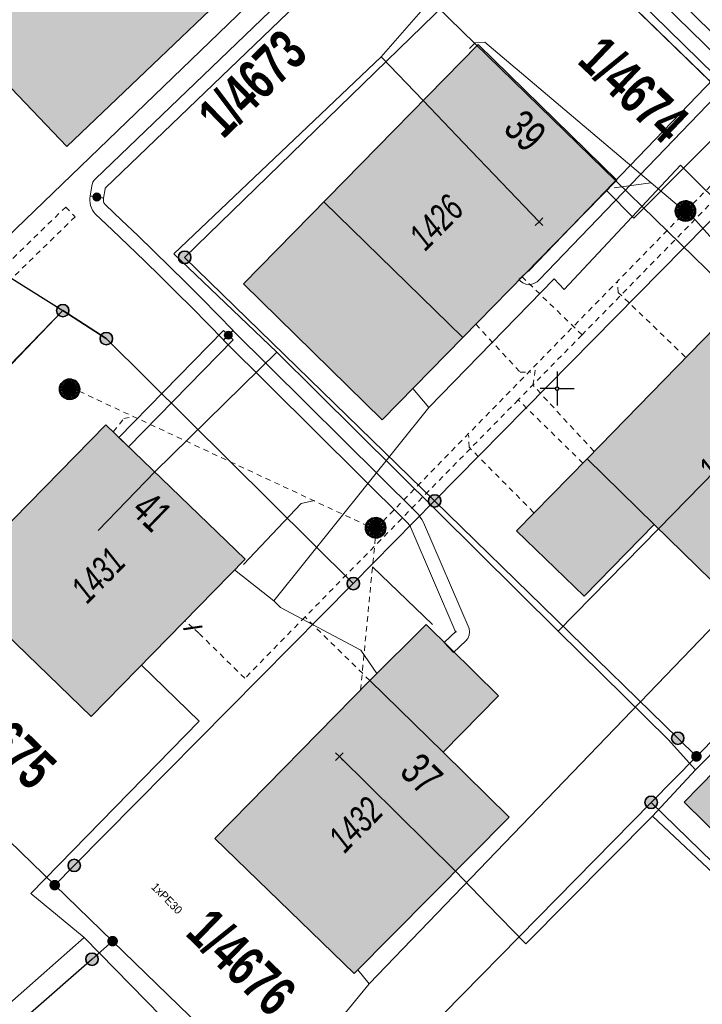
# Model space of a CAD drawing. Header units: metres. Extents: x 2695560 to 2696939, y 1260529 to 1262050.
# Tile 196 of 256: x 2695756 to 2695781, y 1260952 to 1260988. Entities that reach past the tile are written whole.
import ezdxf

# ---------------------------------------------------------------- set-up
doc = ezdxf.new("R2010")
doc.units = ezdxf.units.M
doc.linetypes.add('AUSGEZOGEN', pattern=[0])
doc.linetypes.add('VERDECKT2_S2', pattern=[0.36, 0.2, -0.16])
for name, color, linetype in [('XR$1$AV_Gebäudeflächen (BB)', 7, 'AUSGEZOGEN'), ('XR$1$AV_Grenzpunkte', 7, 'AUSGEZOGEN'), ('XR$1$AV_Grundstück-Nr.', 7, 'AUSGEZOGEN'), ('XR$1$AV_Haus-Nr.', 7, 'AUSGEZOGEN'), ('XR$1$AV_Koordinatennetzpunkte', 7, 'AUSGEZOGEN'), ('XR$1$AV_Linien (BB)', 7, 'AUSGEZOGEN'), ('XR$1$AV_Linien (EO)', 7, 'AUSGEZOGEN'), ('XR$1$AV_Versicherung-Nr.', 7, 'AUSGEZOGEN'), ('XR$1$AW_LK_Schachtdeckel', 24, 'AUSGEZOGEN'), ('XR$1$EW_LK_Knoten', 1, 'AUSGEZOGEN'), ('XR$1$Liegenschaftsgrenzen', 7, 'AUSGEZOGEN'), ('XR$1$PFAV', 255, 'AUSGEZOGEN'), ('XR$1$PFAW', 255, 'AUSGEZOGEN'), ('XR$1$RAEW', 8, 'AUSGEZOGEN'), ('XR$1$RP_Abstandslinie', 7, 'AUSGEZOGEN'), ('XR$1$WA_LK_Rohrleitungsteil', 171, 'AUSGEZOGEN')]:
    doc.layers.add(name, color=color, linetype=linetype)
for name, color, linetype, lineweight in [('XR$2$ABW-Linie-R-genau', 4, 'AUSGEZOGEN', 18), ('XR$2$ABW-Linie-R-ungenau', 4, 'VERDECKT2_S2', 18), ('XR$2$ABW-Punkt', 6, 'AUSGEZOGEN', 18), ('XR$2$ELE-LinieFlaeche-genau', 1, 'AUSGEZOGEN', 18), ('XR$2$ELE-LinieFlaeche-ungenau', 1, 'VERDECKT2_S2', 18), ('XR$2$GAS-Linie-genau', 12, 'AUSGEZOGEN', 18), ('XR$2$KOM-Linie-U-genau', 91, 'AUSGEZOGEN', 18), ('XR$2$KOM-Punkt-U', 91, 'AUSGEZOGEN', 18), ('XR$2$WAS-Linie-ungenau', 5, 'VERDECKT2_S2', 18), ('XR$2$WEI-Text', 59, 'AUSGEZOGEN', 18)]:
    doc.layers.add(name, color=color, linetype=linetype, lineweight=lineweight)
doc.styles.add('ARIAL', font='arial.ttf')
doc.styles.add('TXT', font='txt')

# ---------------------------------------------------------------- blocks, each defined once
blk = doc.blocks.new('COMPLEXOBJECT_111')
at = {"layer": 'XR$1$AV_Linien (BB)', "color": 7, "linetype": 'AUSGEZOGEN', "transparency": 33554687}
blk.add_lwpolyline([(5748.025, 11012.943), (5746.816, 11012.226), (5753.813, 11005.437), (5753.9, 11005.52), (5766.178, 10992.707), (5756.982, 10983.908), (5744.751, 10996.733), (5749.587, 11001.344), (5748.656, 11002.32), (5748.242, 11002.754), (5744.75, 11006.416), (5741.801, 11003.604), (5740.339, 11002.21), (5735.316, 11007.477)], dxfattribs=at)
for centre, radius, start, end in [((5743.57, 11009.437), 5.933, 80.7538, 83.7655), ((5743.681, 11010.253), 5.11, 31.7629, 80.5103)]:
    blk.add_arc(centre, radius, start, end, dxfattribs=at)
blk = doc.blocks.new('BAV15')
at = {"layer": 'XR$1$PFAV', "transparency": 33554687}
blk.add_hatch(color=7, dxfattribs=at).paths.add_polyline_path([(0.5, 0), (0.49, 0.101), (0.459, 0.197), (0.41, 0.286), (0.344, 0.362), (0.264, 0.424), (0.174, 0.469), (0.076, 0.494), (-0.025, 0.499), (-0.125, 0.484), (-0.22, 0.449), (-0.306, 0.395), (-0.379, 0.326), (-0.437, 0.243), (-0.477, 0.15), (-0.497, 0.051), (-0.497, -0.051), (-0.477, -0.15), (-0.437, -0.243), (-0.379, -0.326), (-0.306, -0.395), (-0.22, -0.449), (-0.125, -0.484), (-0.025, -0.499), (0.076, -0.494), (0.174, -0.469), (0.264, -0.424), (0.344, -0.362), (0.41, -0.286), (0.459, -0.197), (0.49, -0.101)])
at = {"color": 7, "transparency": 33554687}
for start, end in [(90, 270), (270, 90)]:
    blk.add_arc((0, 0), 0.5, start, end, dxfattribs=at)
at = {"layer": 'XR$1$PFAV', "transparency": 33554687}
blk.add_circle((0, 0), 0.5, dxfattribs=at)
blk = doc.blocks.new('BWAV20')
at = {"true_color": 0x000000, "transparency": 33554687}
blk.add_hatch(color=18, dxfattribs=at).paths.add_polyline_path([(0.167, 0), (0.163, 0.034), (0.153, 0.066), (0.137, 0.095), (0.115, 0.121), (0.088, 0.141), (0.058, 0.156), (0.025, 0.165), (-0.008, 0.166), (-0.042, 0.161), (-0.073, 0.15), (-0.102, 0.132), (-0.126, 0.109), (-0.146, 0.081), (-0.159, 0.05), (-0.166, 0.017), (-0.166, -0.017), (-0.159, -0.05), (-0.146, -0.081), (-0.126, -0.109), (-0.102, -0.132), (-0.073, -0.15), (-0.042, -0.161), (-0.008, -0.166), (0.025, -0.165), (0.058, -0.156), (0.088, -0.141), (0.115, -0.121), (0.137, -0.095), (0.153, -0.066), (0.163, -0.034)])
at = {"layer": 'XR$1$PFAV', "transparency": 33554687}
blk.add_hatch(color=7, dxfattribs=at).paths.add_polyline_path([(0.5, 0), (0.49, 0.101), (0.459, 0.197), (0.41, 0.286), (0.344, 0.362), (0.264, 0.424), (0.174, 0.469), (0.076, 0.494), (-0.025, 0.499), (-0.125, 0.484), (-0.22, 0.449), (-0.306, 0.395), (-0.379, 0.326), (-0.437, 0.243), (-0.477, 0.15), (-0.497, 0.051), (-0.497, -0.051), (-0.477, -0.15), (-0.437, -0.243), (-0.379, -0.326), (-0.306, -0.395), (-0.22, -0.449), (-0.125, -0.484), (-0.025, -0.499), (0.076, -0.494), (0.174, -0.469), (0.264, -0.424), (0.344, -0.362), (0.41, -0.286), (0.459, -0.197), (0.49, -0.101)])
blk = doc.blocks.new('BAV2041')
at = {"color": 7, "transparency": 33554687}
for p, q in [((0, 0.5), (0, 0.05)), ((-0.05, 0), (-0.5, 0)), ((0.05, 0), (0.5, 0)), ((0, -0.05), (0, -0.5))]:
    blk.add_line(p, q, dxfattribs=at)
blk.add_circle((0, 0), 0.05, dxfattribs=at)
for start, end in [(90, 270), (270, 90)]:
    blk.add_arc((0, 0), 0.05, start, end, dxfattribs=at)
blk = doc.blocks.new('BAW2082')
at = {"layer": 'XR$1$PFAW', "transparency": 33554687}
blk.add_hatch(color=7, dxfattribs=at).paths.add_polyline_path([(0.509, -0.003), (0.499, 0.098), (0.469, 0.194), (0.42, 0.283), (0.354, 0.359), (0.274, 0.421), (0.183, 0.466), (0.085, 0.491), (-0.016, 0.496), (-0.116, 0.481), (-0.211, 0.446), (-0.297, 0.392), (-0.37, 0.323), (-0.428, 0.24), (-0.468, 0.147), (-0.488, 0.047), (-0.488, -0.054), (-0.468, -0.153), (-0.428, -0.246), (-0.37, -0.329), (-0.297, -0.398), (-0.211, -0.452), (-0.116, -0.487), (-0.016, -0.502), (0.085, -0.497), (0.183, -0.472), (0.274, -0.427), (0.354, -0.366), (0.42, -0.289), (0.469, -0.2), (0.499, -0.104)])
at = {"transparency": 33554687}
for start, end in [(91.1948, 268.8052), (268.8052, 91.1948)]:
    blk.add_arc((0.01, 0), 0.5, start, end, dxfattribs=at)
at = {"layer": 'XR$1$PFAW', "transparency": 33554687}
blk.add_circle((0.009, -0.003), 0.5, dxfattribs=at)
blk = doc.blocks.new('BWA2013')
at = {"true_color": 0x000000, "transparency": 33554687}
blk.add_hatch(color=18, dxfattribs=at).paths.add_polyline_path([(-0.291, -0.409), (0.352, 0.357), (0.291, 0.409), (-0.352, -0.357)])
at = {"transparency": 33554687}
blk.add_lwpolyline([(-0.291, -0.409), (-0.352, -0.357), (0.291, 0.409), (0.352, 0.357), (-0.291, -0.409)], close=True, dxfattribs=at)
blk = doc.blocks.new('BEW957')
at = {"layer": 'XR$1$RAEW', "transparency": 33554687}
blk.add_hatch(color=1, dxfattribs=at).paths.add_polyline_path([(-0.5, 0), (-0.5, -0.05), (-0.49, -0.1), (-0.48, -0.15), (-0.46, -0.2), (-0.44, -0.24), (-0.41, -0.29), (-0.38, -0.33), (-0.34, -0.36), (-0.31, -0.4), (-0.26, -0.42), (-0.22, -0.45), (-0.17, -0.47), (-0.13, -0.48), (-0.08, -0.49), (-0.03, -0.5), (0.03, -0.5), (0.08, -0.49), (0.13, -0.48), (0.17, -0.47), (0.22, -0.45), (0.26, -0.42), (0.31, -0.4), (0.34, -0.36), (0.38, -0.33), (0.41, -0.29), (0.44, -0.24), (0.46, -0.2), (0.48, -0.15), (0.49, -0.1), (0.5, -0.05), (0.5, 0), (0.5, 0.05), (0.49, 0.1), (0.48, 0.15), (0.46, 0.2), (0.44, 0.24), (0.41, 0.29), (0.38, 0.33), (0.34, 0.36), (0.31, 0.4), (0.26, 0.42), (0.22, 0.45), (0.17, 0.47), (0.13, 0.48), (0.08, 0.49), (0.03, 0.5), (-0.03, 0.5), (-0.08, 0.49), (-0.13, 0.48), (-0.17, 0.47), (-0.22, 0.45), (-0.26, 0.42), (-0.31, 0.4), (-0.34, 0.36), (-0.38, 0.33), (-0.41, 0.29), (-0.44, 0.24), (-0.46, 0.2), (-0.48, 0.15), (-0.49, 0.1), (-0.5, 0.05)])
at = {"color": 1, "transparency": 33554687}
for start, end in [(90, 180), (180, 270), (0, 90), (270, 0)]:
    blk.add_arc((0, 0), 0.5, start, end, dxfattribs=at)
at = {"layer": 'XR$1$RAEW', "color": 1, "transparency": 33554687}
blk.add_circle((0, 0), 0.5, dxfattribs=at)
blk = doc.blocks.new('KOM-UNBEKANNT-U')
at = {"layer": 'XR$2$KOM-Punkt-U', "linetype": 'AUSGEZOGEN', "lineweight": 20, "transparency": 33554687}
for p, q in [((0, 0, 2500), (-141, 141, 2500)), ((-141, -141, 2500), (0, 0, 2500)), ((0, 0, 2500), (141, 141, 2500)), ((141, -141, 2500), (0, 0, 2500))]:
    blk.add_line(p, q, dxfattribs=at)
blk = doc.blocks.new('ABW-NORMSCHACHT_WEITERE')
at = {"layer": 'XR$2$ABW-Punkt', "linetype": 'AUSGEZOGEN', "lineweight": 25, "transparency": 33554687}
for points in [[(-196, 39, 2500), (0, 0, 2500), (-200, 0, 2500)], [(-196, 39), (0, 0), (-200, 0)], [(-196, 39, 2500), (-196, 39), (-200, 0), (-200, 0, 2500)], [(-200, 0, 2500), (0, 0, 2500), (-196, -39, 2500)], [(-200, 0), (0, 0), (-196, -39)], [(-185, 77, 2500), (0, 0, 2500), (-196, 39, 2500)], [(-185, 77), (0, 0), (-196, 39)], [(-185, 77, 2500), (-185, 77), (-196, 39), (-196, 39, 2500)], [(-196, -39, 2500), (0, 0, 2500), (-185, -77, 2500)], [(-196, -39), (0, 0), (-185, -77)], [(-166, 111, 2500), (0, 0, 2500), (-185, 77, 2500)], [(-166, 111), (0, 0), (-185, 77)], [(-166, 111, 2500), (-166, 111), (-185, 77), (-185, 77, 2500)], [(-185, -77, 2500), (0, 0, 2500), (-166, -111, 2500)], [(-185, -77), (0, 0), (-166, -111)], [(-141, 141, 2500), (0, 0, 2500), (-166, 111, 2500)], [(-141, 141), (0, 0), (-166, 111)], [(-141, 141, 2500), (-141, 141), (-166, 111), (-166, 111, 2500)], [(-166, -111, 2500), (0, 0, 2500), (-141, -141, 2500)], [(-166, -111), (0, 0), (-141, -141)], [(-111, 166, 2500), (0, 0, 2500), (-141, 141, 2500)], [(-111, 166), (0, 0), (-141, 141)], [(-111, 166, 2500), (-111, 166), (-141, 141), (-141, 141, 2500)], [(-141, -141, 2500), (0, 0, 2500), (-111, -166, 2500)], [(-141, -141), (0, 0), (-111, -166)], [(-77, 185, 2500), (0, 0, 2500), (-111, 166, 2500)], [(-77, 185), (0, 0), (-111, 166)], [(-77, 185, 2500), (-77, 185), (-111, 166), (-111, 166, 2500)], [(-111, -166, 2500), (0, 0, 2500), (-77, -185, 2500)], [(-111, -166), (0, 0), (-77, -185)], [(-39, 196, 2500), (0, 0, 2500), (-77, 185, 2500)], [(-39, 196), (0, 0), (-77, 185)], [(-39, 196, 2500), (-39, 196), (-77, 185), (-77, 185, 2500)], [(-77, -185, 2500), (0, 0, 2500), (-39, -196, 2500)], [(-77, -185), (0, 0), (-39, -196)], [(0, 200, 2500), (0, 0, 2500), (-39, 196, 2500)], [(0, 200), (0, 0), (-39, 196)], [(0, 200, 2500), (0, 200), (-39, 196), (-39, 196, 2500)], [(-39, -196, 2500), (0, 0, 2500), (0, -200, 2500)], [(-39, -196), (0, 0), (0, -200)], [(39, 196, 2500), (0, 0, 2500), (0, 200, 2500)], [(39, 196), (0, 0), (0, 200)], [(39, 196, 2500), (39, 196), (0, 200), (0, 200, 2500)], [(77, 185, 2500), (0, 0, 2500), (39, 196, 2500)], [(77, 185), (0, 0), (39, 196)], [(111, 166, 2500), (0, 0, 2500), (77, 185, 2500)], [(111, 166), (0, 0), (77, 185)], [(141, 141, 2500), (0, 0, 2500), (111, 166, 2500)], [(141, 141), (0, 0), (111, 166)], [(166, 111, 2500), (0, 0, 2500), (141, 141, 2500)], [(166, 111), (0, 0), (141, 141)], [(185, 77, 2500), (0, 0, 2500), (166, 111, 2500)], [(185, 77), (0, 0), (166, 111)], [(196, 39, 2500), (0, 0, 2500), (185, 77, 2500)], [(196, 39), (0, 0), (185, 77)], [(200, 0, 2500), (0, 0, 2500), (196, 39, 2500)], [(200, 0), (0, 0), (196, 39)], [(0, -200, 2500), (0, 0, 2500), (39, -196, 2500)], [(39, -196, 2500), (0, 0, 2500), (77, -185, 2500)], [(77, -185, 2500), (0, 0, 2500), (111, -166, 2500)], [(111, -166, 2500), (0, 0, 2500), (141, -141, 2500)], [(141, -141, 2500), (0, 0, 2500), (166, -111, 2500)], [(166, -111, 2500), (0, 0, 2500), (185, -77, 2500)], [(185, -77, 2500), (0, 0, 2500), (196, -39, 2500)], [(196, -39, 2500), (0, 0, 2500), (200, 0, 2500)], [(0, -200), (0, 0), (39, -196)], [(39, -196), (0, 0), (77, -185)], [(77, -185), (0, 0), (111, -166)], [(111, -166), (0, 0), (141, -141)], [(141, -141), (0, 0), (166, -111)], [(166, -111), (0, 0), (185, -77)], [(185, -77), (0, 0), (196, -39)], [(196, -39), (0, 0), (200, 0)], [(77, 185, 2500), (77, 185), (39, 196), (39, 196, 2500)], [(111, 166, 2500), (111, 166), (77, 185), (77, 185, 2500)], [(141, 141, 2500), (141, 141), (111, 166), (111, 166, 2500)], [(166, 111, 2500), (166, 111), (141, 141), (141, 141, 2500)], [(185, 77, 2500), (185, 77), (166, 111), (166, 111, 2500)], [(196, 39, 2500), (196, 39), (185, 77), (185, 77, 2500)], [(200, 0, 2500), (200, 0), (196, 39), (196, 39, 2500)], [(-200, 0, 2500), (-200, 0), (-196, -39), (-196, -39, 2500)], [(-196, -39, 2500), (-196, -39), (-185, -77), (-185, -77, 2500)], [(-185, -77, 2500), (-185, -77), (-166, -111), (-166, -111, 2500)], [(-166, -111, 2500), (-166, -111), (-141, -141), (-141, -141, 2500)], [(-141, -141, 2500), (-141, -141), (-111, -166), (-111, -166, 2500)], [(-111, -166, 2500), (-111, -166), (-77, -185), (-77, -185, 2500)], [(-77, -185, 2500), (-77, -185), (-39, -196), (-39, -196, 2500)], [(-39, -196, 2500), (-39, -196), (0, -200), (0, -200, 2500)], [(0, -200, 2500), (0, -200), (39, -196), (39, -196, 2500)], [(39, -196, 2500), (39, -196), (77, -185), (77, -185, 2500)], [(77, -185, 2500), (77, -185), (111, -166), (111, -166, 2500)], [(111, -166, 2500), (111, -166), (141, -141), (141, -141, 2500)], [(141, -141, 2500), (141, -141), (166, -111), (166, -111, 2500)], [(166, -111, 2500), (166, -111), (185, -77), (185, -77, 2500)], [(185, -77, 2500), (185, -77), (196, -39), (196, -39, 2500)], [(196, -39, 2500), (196, -39), (200, 0), (200, 0, 2500)]]:
    blk.add_3dface(points, dxfattribs=at)
blk = doc.blocks.new('ABW-DECKEL')
at = {"layer": 'XR$2$ABW-Punkt', "linetype": 'AUSGEZOGEN', "lineweight": 25, "transparency": 33554687}
for points in [[(-343, 68, 2500), (0, 0, 2500), (-350, 0, 2500)], [(-343, 68), (0, 0), (-350, 0)], [(-343, 68, 2500), (-343, 68), (-350, 0), (-350, 0, 2500)], [(-350, 0, 2500), (0, 0, 2500), (-343, -68, 2500)], [(-350, 0), (0, 0), (-343, -68)], [(-323, 134, 2500), (0, 0, 2500), (-343, 68, 2500)], [(-323, 134), (0, 0), (-343, 68)], [(-323, 134, 2500), (-323, 134), (-343, 68), (-343, 68, 2500)], [(-343, -68, 2500), (0, 0, 2500), (-323, -134, 2500)], [(-343, -68), (0, 0), (-323, -134)], [(-291, 194, 2500), (0, 0, 2500), (-323, 134, 2500)], [(-291, 194), (0, 0), (-323, 134)], [(-291, 194, 2500), (-291, 194), (-323, 134), (-323, 134, 2500)], [(-323, -134, 2500), (0, 0, 2500), (-291, -194, 2500)], [(-323, -134), (0, 0), (-291, -194)], [(-247, 247, 2500), (0, 0, 2500), (-291, 194, 2500)], [(-247, 247), (0, 0), (-291, 194)], [(-247, 247, 2500), (-247, 247), (-291, 194), (-291, 194, 2500)], [(-291, -194, 2500), (0, 0, 2500), (-247, -247, 2500)], [(-291, -194), (0, 0), (-247, -247)], [(-194, 291, 2500), (0, 0, 2500), (-247, 247, 2500)], [(-194, 291), (0, 0), (-247, 247)], [(-194, 291, 2500), (-194, 291), (-247, 247), (-247, 247, 2500)], [(-247, -247, 2500), (0, 0, 2500), (-194, -291, 2500)], [(-247, -247), (0, 0), (-194, -291)], [(-134, 323, 2500), (0, 0, 2500), (-194, 291, 2500)], [(-134, 323), (0, 0), (-194, 291)], [(-134, 323, 2500), (-134, 323), (-194, 291), (-194, 291, 2500)], [(-194, -291, 2500), (0, 0, 2500), (-134, -323, 2500)], [(-194, -291), (0, 0), (-134, -323)], [(-68, 343, 2500), (0, 0, 2500), (-134, 323, 2500)], [(-68, 343), (0, 0), (-134, 323)], [(-68, 343, 2500), (-68, 343), (-134, 323), (-134, 323, 2500)], [(-134, -323, 2500), (0, 0, 2500), (-68, -343, 2500)], [(-134, -323), (0, 0), (-68, -343)], [(0, 350, 2500), (0, 0, 2500), (-68, 343, 2500)], [(0, 350), (0, 0), (-68, 343)], [(0, 350, 2500), (0, 350), (-68, 343), (-68, 343, 2500)], [(-68, -343, 2500), (0, 0, 2500), (0, -350, 2500)], [(-68, -343), (0, 0), (0, -350)], [(68, 343, 2500), (0, 0, 2500), (0, 350, 2500)], [(68, 343), (0, 0), (0, 350)], [(68, 343, 2500), (68, 343), (0, 350), (0, 350, 2500)], [(134, 323, 2500), (0, 0, 2500), (68, 343, 2500)], [(134, 323), (0, 0), (68, 343)], [(194, 291, 2500), (0, 0, 2500), (134, 323, 2500)], [(194, 291), (0, 0), (134, 323)], [(247, 247, 2500), (0, 0, 2500), (194, 291, 2500)], [(247, 247), (0, 0), (194, 291)], [(291, 194, 2500), (0, 0, 2500), (247, 247, 2500)], [(291, 194), (0, 0), (247, 247)], [(323, 134, 2500), (0, 0, 2500), (291, 194, 2500)], [(323, 134), (0, 0), (291, 194)], [(343, 68, 2500), (0, 0, 2500), (323, 134, 2500)], [(343, 68), (0, 0), (323, 134)], [(350, 0, 2500), (0, 0, 2500), (343, 68, 2500)], [(350, 0), (0, 0), (343, 68)], [(0, -350, 2500), (0, 0, 2500), (68, -343, 2500)], [(68, -343, 2500), (0, 0, 2500), (134, -323, 2500)], [(134, -323, 2500), (0, 0, 2500), (194, -291, 2500)], [(194, -291, 2500), (0, 0, 2500), (247, -247, 2500)], [(247, -247, 2500), (0, 0, 2500), (291, -194, 2500)], [(291, -194, 2500), (0, 0, 2500), (323, -134, 2500)], [(323, -134, 2500), (0, 0, 2500), (343, -68, 2500)], [(343, -68, 2500), (0, 0, 2500), (350, 0, 2500)], [(0, -350), (0, 0), (68, -343)], [(68, -343), (0, 0), (134, -323)], [(134, -323), (0, 0), (194, -291)], [(194, -291), (0, 0), (247, -247)], [(247, -247), (0, 0), (291, -194)], [(291, -194), (0, 0), (323, -134)], [(323, -134), (0, 0), (343, -68)], [(343, -68), (0, 0), (350, 0)], [(134, 323, 2500), (134, 323), (68, 343), (68, 343, 2500)], [(194, 291, 2500), (194, 291), (134, 323), (134, 323, 2500)], [(247, 247, 2500), (247, 247), (194, 291), (194, 291, 2500)], [(291, 194, 2500), (291, 194), (247, 247), (247, 247, 2500)], [(323, 134, 2500), (323, 134), (291, 194), (291, 194, 2500)], [(343, 68, 2500), (343, 68), (323, 134), (323, 134, 2500)], [(350, 0, 2500), (350, 0), (343, 68), (343, 68, 2500)], [(-350, 0, 2500), (-350, 0), (-343, -68), (-343, -68, 2500)], [(-343, -68, 2500), (-343, -68), (-323, -134), (-323, -134, 2500)], [(-323, -134, 2500), (-323, -134), (-291, -194), (-291, -194, 2500)], [(-291, -194, 2500), (-291, -194), (-247, -247), (-247, -247, 2500)], [(-247, -247, 2500), (-247, -247), (-194, -291), (-194, -291, 2500)], [(-194, -291, 2500), (-194, -291), (-134, -323), (-134, -323, 2500)], [(-134, -323, 2500), (-134, -323), (-68, -343), (-68, -343, 2500)], [(-68, -343, 2500), (-68, -343), (0, -350), (0, -350, 2500)], [(0, -350, 2500), (0, -350), (68, -343), (68, -343, 2500)], [(68, -343, 2500), (68, -343), (134, -323), (134, -323, 2500)], [(134, -323, 2500), (134, -323), (194, -291), (194, -291, 2500)], [(194, -291, 2500), (194, -291), (247, -247), (247, -247, 2500)], [(247, -247, 2500), (247, -247), (291, -194), (291, -194, 2500)], [(291, -194, 2500), (291, -194), (323, -134), (323, -134, 2500)], [(323, -134, 2500), (323, -134), (343, -68), (343, -68, 2500)], [(343, -68, 2500), (343, -68), (350, 0), (350, 0, 2500)]]:
    blk.add_3dface(points, dxfattribs=at)

msp = doc.modelspace()

# ---------------------------------------------------------------- hatches: boundary and pattern name
at = {"transparency": 33554687}
msp.add_hatch(color=7, dxfattribs=at).paths.add_polyline_path([(2695781.969, 1260960.954), (2695781.007, 1260959.978), (2695784.964, 1260956.083), (2695785.925, 1260957.059)])
at = {"layer": 'XR$1$AV_Gebäudeflächen (BB)', "true_color": 0xd2d2d2, "transparency": 33554687}
for points in [[(2695745.184, 1261015.145), (2695745.164, 1261015.147), (2695745.143, 1261015.149), (2695745.123, 1261015.151), (2695745.103, 1261015.153), (2695745.083, 1261015.154), (2695745.062, 1261015.156), (2695745.042, 1261015.158), (2695745.022, 1261015.159), (2695745.001, 1261015.161), (2695744.981, 1261015.162), (2695744.961, 1261015.163), (2695744.941, 1261015.164), (2695744.92, 1261015.166), (2695744.9, 1261015.167), (2695744.88, 1261015.168), (2695744.859, 1261015.168), (2695744.839, 1261015.169), (2695744.819, 1261015.17), (2695744.798, 1261015.171), (2695744.778, 1261015.171), (2695744.758, 1261015.172), (2695744.737, 1261015.172), (2695744.717, 1261015.172), (2695744.696, 1261015.173), (2695744.676, 1261015.173), (2695744.656, 1261015.173), (2695744.635, 1261015.173), (2695744.615, 1261015.173), (2695744.595, 1261015.173), (2695744.574, 1261015.172), (2695744.554, 1261015.172), (2695744.443, 1261015.17), (2695744.333, 1261015.165), (2695744.223, 1261015.158), (2695744.113, 1261015.149), (2695744.003, 1261015.138), (2695743.893, 1261015.124), (2695743.783, 1261015.109), (2695743.674, 1261015.091), (2695743.566, 1261015.071), (2695743.457, 1261015.049), (2695743.349, 1261015.024), (2695743.242, 1261014.998), (2695743.135, 1261014.969), (2695743.029, 1261014.938), (2695742.924, 1261014.905), (2695742.819, 1261014.87), (2695742.715, 1261014.833), (2695742.611, 1261014.794), (2695742.509, 1261014.753), (2695742.407, 1261014.709), (2695742.306, 1261014.664), (2695742.207, 1261014.617), (2695742.108, 1261014.567), (2695742.01, 1261014.516), (2695741.913, 1261014.463), (2695741.817, 1261014.407), (2695741.722, 1261014.35), (2695741.629, 1261014.291), (2695741.537, 1261014.23), (2695741.446, 1261014.168), (2695741.356, 1261014.103), (2695742.345, 1261013.066), (2695736.286, 1261007.287), (2695741.309, 1261002.02), (2695742.771, 1261003.414), (2695745.72, 1261006.226), (2695749.212, 1261002.564), (2695749.626, 1261002.13), (2695750.557, 1261001.154), (2695745.721, 1260996.543), (2695757.952, 1260983.718), (2695767.148, 1260992.517), (2695754.87, 1261005.33), (2695754.783, 1261005.247), (2695747.786, 1261012.036), (2695748.995, 1261012.753), (2695748.92, 1261012.871), (2695748.841, 1261012.987), (2695748.759, 1261013.101), (2695748.674, 1261013.213), (2695748.586, 1261013.322), (2695748.495, 1261013.429), (2695748.401, 1261013.533), (2695748.305, 1261013.635), (2695748.205, 1261013.734), (2695748.103, 1261013.83), (2695747.999, 1261013.923), (2695747.892, 1261014.014), (2695747.782, 1261014.101), (2695747.67, 1261014.185), (2695747.556, 1261014.267), (2695747.439, 1261014.345), (2695747.321, 1261014.42), (2695747.2, 1261014.491), (2695747.078, 1261014.56), (2695746.953, 1261014.625), (2695746.827, 1261014.686), (2695746.7, 1261014.744), (2695746.57, 1261014.799), (2695746.44, 1261014.849), (2695746.308, 1261014.897), (2695746.175, 1261014.94), (2695746.04, 1261014.98), (2695745.905, 1261015.017), (2695745.768, 1261015.049), (2695745.631, 1261015.078), (2695745.493, 1261015.103), (2695745.483, 1261015.105), (2695745.473, 1261015.106), (2695745.463, 1261015.108), (2695745.453, 1261015.109), (2695745.443, 1261015.111), (2695745.433, 1261015.112), (2695745.423, 1261015.114), (2695745.413, 1261015.115), (2695745.404, 1261015.117), (2695745.394, 1261015.118), (2695745.384, 1261015.12), (2695745.374, 1261015.121), (2695745.364, 1261015.123), (2695745.354, 1261015.124), (2695745.344, 1261015.125), (2695745.334, 1261015.127), (2695745.324, 1261015.128), (2695745.314, 1261015.129), (2695745.304, 1261015.131), (2695745.294, 1261015.132), (2695745.284, 1261015.133), (2695745.274, 1261015.134), (2695745.264, 1261015.136), (2695745.254, 1261015.137), (2695745.244, 1261015.138), (2695745.234, 1261015.139), (2695745.224, 1261015.14), (2695745.214, 1261015.142), (2695745.204, 1261015.143), (2695745.194, 1261015.144)], [(2695772.504, 1260976.688), (2695778.173, 1260982.485), (2695773.067, 1260987.468), (2695764.438, 1260978.661), (2695769.54, 1260973.662)], [(2695782.165, 1260967.245), (2695787.843, 1260973.061), (2695782.74, 1260978.044), (2695777.073, 1260972.222), (2695774.48, 1260969.583), (2695776.966, 1260967.178), (2695779.536, 1260969.811)], [(2695758.848, 1260962.749), (2695764.504, 1260968.54), (2695759.388, 1260973.482), (2695753.718, 1260967.708)], [(2695768.516, 1260953.29), (2695774.206, 1260959.048), (2695771.783, 1260961.442), (2695773.82, 1260963.503), (2695771.163, 1260966.129), (2695769.087, 1260964.074), (2695763.39, 1260958.262)], [(2695780.642, 1260959.594), (2695784.564, 1260955.733), (2695786.865, 1260958.071), (2695782.938, 1260961.937)]]:
    msp.add_hatch(color=254, dxfattribs=at).paths.add_polyline_path(points)

# ---------------------------------------------------------------- linework, layer by layer
at = {"layer": 'XR$1$AV_Linien (BB)', "color": 7, "linetype": 'AUSGEZOGEN', "transparency": 33554687}
msp.add_line((2695757.8, 1260977.68), (2695754.138, 1260973.87), dxfattribs=at)
for points in [[(2695757.8, 1260977.68), (2695759.4, 1260976.65), (2695768.48, 1260967.64), (2695771.47, 1260970.68), (2695762.28, 1260979.64), (2695774.09, 1260991.14), (2695776.44, 1260991.14)], [(2695776.44, 1260991.14), (2695784.181, 1260983.599), (2695793.819, 1260974.21), (2695812.44, 1260956.07)]]:
    msp.add_lwpolyline(points, dxfattribs=at)
for points in [[(2695772.504, 1260976.688), (2695769.54, 1260973.662), (2695764.438, 1260978.661), (2695773.067, 1260987.468), (2695778.173, 1260982.485), (2695772.504, 1260976.688)], [(2695782.165, 1260967.245), (2695779.536, 1260969.811), (2695776.966, 1260967.178), (2695774.48, 1260969.583), (2695777.073, 1260972.222), (2695782.74, 1260978.044), (2695787.843, 1260973.061), (2695782.165, 1260967.245)], [(2695758.848, 1260962.749), (2695753.718, 1260967.708), (2695759.388, 1260973.482), (2695764.504, 1260968.54), (2695758.848, 1260962.749)], [(2695768.516, 1260953.29), (2695763.39, 1260958.262), (2695769.087, 1260964.074), (2695771.163, 1260966.129), (2695773.82, 1260963.503), (2695771.783, 1260961.442), (2695774.206, 1260959.048), (2695768.516, 1260953.29)], [(2695780.642, 1260959.594), (2695782.938, 1260961.937), (2695786.865, 1260958.071), (2695784.564, 1260955.733), (2695780.642, 1260959.594)]]:
    msp.add_lwpolyline(points, close=True, dxfattribs=at)
at = {"layer": 'XR$1$AV_Linien (EO)', "color": 7, "linetype": 'AUSGEZOGEN', "transparency": 33554687}
for p, q in [((2695772.504, 1260976.688), (2695767.402, 1260981.687)), ((2695777.073, 1260972.222), (2695779.536, 1260969.811)), ((2695769.087, 1260964.074), (2695771.783, 1260961.442))]:
    msp.add_line(p, q, dxfattribs=at)
at = {"layer": 'XR$1$Liegenschaftsgrenzen', "color": 7, "linetype": 'AUSGEZOGEN', "transparency": 33554687}
for p, q in [((2695771.7, 1260995.76), (2695754.86, 1260979.53)), ((2695776.44, 1260991.14), (2695784.181, 1260983.599)), ((2695754.86, 1260979.53), (2695757.8, 1260977.68)), ((2695768.48, 1260967.64), (2695771.47, 1260970.68)), ((2695744.49, 1260969.15), (2695757.503, 1260956.545)), ((2695781.095, 1260961.281), (2695779.43, 1260959.59)), ((2695798.03, 1260941.39), (2695779.43, 1260959.59)), ((2695759.631, 1260954.483), (2695757.503, 1260956.545)), ((2695767.21, 1260947.142), (2695759.631, 1260954.483))]:
    msp.add_line(p, q, dxfattribs=at)
for points in [[(2695771.47, 1260970.68), (2695762.28, 1260979.64), (2695774.09, 1260991.14), (2695776.44, 1260991.14)], [(2695784.181, 1260983.599), (2695783.12, 1260982.52), (2695771.47, 1260970.68)], [(2695757.8, 1260977.68), (2695749.08, 1260968.7), (2695746.54, 1260971.17), (2695745.6, 1260970.19)], [(2695768.48, 1260967.64), (2695759.4, 1260976.65), (2695757.8, 1260977.68)], [(2695781.095, 1260961.281), (2695793.09, 1260973.47), (2695793.819, 1260974.21)], [(2695771.47, 1260970.68), (2695780.41, 1260961.95), (2695781.095, 1260961.281)], [(2695757.503, 1260956.545), (2695758.22, 1260957.27), (2695768.48, 1260967.64)], [(2695779.43, 1260959.59), (2695767.63, 1260947.57), (2695767.21, 1260947.142)], [(2695759.631, 1260954.483), (2695758.874, 1260953.82), (2695727.73, 1260926.54)]]:
    msp.add_lwpolyline(points, dxfattribs=at)
at = {"layer": 'XR$1$RP_Abstandslinie', "color": 7, "linetype": 'AUSGEZOGEN', "transparency": 33554687}
msp.add_lwpolyline([(2695856.7, 1260860.13), (2695857.75, 1260859.23), (2695879.05, 1260884.09), (2695849.73, 1260912.66), (2695820.73, 1260940.94), (2695782.41, 1260978.28), (2695744.56, 1261015.18)], dxfattribs=at)
at = {"layer": 'XR$2$ABW-Linie-R-genau', "linetype": 'AUSGEZOGEN', "transparency": 33554687}
for p, q in [((2695778.068, 1260982.203), (2695779.414, 1260982.386)), ((2695771.397, 1260966.132), (2695769.188, 1260968.259))]:
    msp.add_line(p, q, dxfattribs=at)
for points in [[(2695772.754, 1260987.324), (2695772.963, 1260987.533), (2695773.312, 1260987.556), (2695780.385, 1260981.574)], [(2695787.688, 1260972.67), (2695787.954, 1260972.963), (2695787.928, 1260973.337), (2695780.962, 1260981.114)], [(2695764.448, 1260968.34), (2695766.566, 1260970.58), (2695767.048, 1260970.689)]]:
    msp.add_lwpolyline(points, dxfattribs=at)
at = {"layer": 'XR$2$ABW-Linie-R-ungenau', "linetype": 'VERDECKT2_S2', "transparency": 33554687}
for p, q in [((2695769.573, 1260969.94), (2695780.474, 1260981.093)), ((2695758.404, 1260974.712), (2695768.949, 1260969.79)), ((2695768.747, 1260963.728), (2695769.293, 1260969.351))]:
    msp.add_line(p, q, dxfattribs=at)
for points in [[(2695780.966, 1260981.613), (2695785.464, 1260986.169), (2695785.455, 1260986.687)], [(2695780.685, 1260975.98), (2695778.223, 1260978.348), (2695778.189, 1260978.749)], [(2695772.988, 1260977.178), (2695774.611, 1260975.415), (2695775.007, 1260975.415)], [(2695777.324, 1260972.512), (2695775.083, 1260974.938), (2695775.183, 1260975.573)], [(2695759.656, 1260973.226), (2695760.046, 1260973.716), (2695760.386, 1260973.766)], [(2695775.109, 1260970.257), (2695772.735, 1260972.656), (2695772.721, 1260973.098)]]:
    msp.add_lwpolyline(points, dxfattribs=at)
at = {"layer": 'XR$2$ELE-LinieFlaeche-genau', "linetype": 'AUSGEZOGEN', "transparency": 33554687}
for points in [[(2695758.803, 1260981.901), (2695758.862, 1260982.258), (2695758.877, 1260982.326), (2695758.908, 1260982.403), (2695758.949, 1260982.474), (2695758.998, 1260982.534), (2695772.427, 1260995.446), (2695772.773, 1260995.086), (2695759.366, 1260982.194), (2695759.361, 1260982.188), (2695759.358, 1260982.183), (2695759.357, 1260982.18), (2695759.354, 1260982.164), (2695759.297, 1260981.819), (2695758.803, 1260981.901)], [(2695782.366, 1260986.521), (2695776.909, 1260991.874), (2695777.259, 1260992.23), (2695782.716, 1260986.877), (2695782.366, 1260986.521)], [(2695774.939, 1260979.161), (2695774.955, 1260979.143), (2695774.952, 1260979.145), (2695774.948, 1260979.147), (2695774.94, 1260979.148), (2695774.936, 1260979.147), (2695774.933, 1260979.146), (2695774.928, 1260979.143), (2695774.943, 1260979.157), (2695782.046, 1260986.539), (2695782.406, 1260986.193), (2695775.297, 1260978.805), (2695775.236, 1260978.745), (2695775.141, 1260978.688), (2695775.038, 1260978.655), (2695774.93, 1260978.644), (2695774.818, 1260978.659), (2695774.716, 1260978.701), (2695774.627, 1260978.761), (2695774.571, 1260978.821), (2695774.939, 1260979.161)], [(2695763.702, 1260976.602), (2695763.128, 1260977.192), (2695762.551, 1260977.778), (2695761.971, 1260978.36), (2695761.387, 1260978.938), (2695760.799, 1260979.513), (2695760.207, 1260980.085), (2695759.612, 1260980.652), (2695759.002, 1260981.226), (2695758.943, 1260981.297), (2695758.893, 1260981.373), (2695758.852, 1260981.456), (2695758.821, 1260981.543), (2695758.8, 1260981.634), (2695758.791, 1260981.726), (2695758.792, 1260981.816), (2695758.802, 1260981.892), (2695759.298, 1260981.828), (2695759.292, 1260981.78), (2695759.291, 1260981.746), (2695759.294, 1260981.714), (2695759.301, 1260981.683), (2695759.312, 1260981.652), (2695759.327, 1260981.623), (2695759.345, 1260981.595), (2695759.366, 1260981.57), (2695759.956, 1260981.014), (2695760.553, 1260980.445), (2695761.147, 1260979.871), (2695761.737, 1260979.294), (2695762.323, 1260978.714), (2695762.907, 1260978.13), (2695763.486, 1260977.542), (2695764.06, 1260976.95), (2695763.702, 1260976.602)], [(2695759.861, 1260973.017), (2695763.702, 1260976.951), (2695764.06, 1260976.601), (2695760.219, 1260972.667), (2695759.861, 1260973.017)], [(2695771.819, 1260965.477), (2695772.258, 1260965.883), (2695772.259, 1260965.883), (2695772.252, 1260965.866), (2695772.25, 1260965.849), (2695772.251, 1260965.838), (2695770.613, 1260969.667), (2695770.577, 1260969.729), (2695770.534, 1260969.794), (2695770.486, 1260969.857), (2695770.434, 1260969.915), (2695763.705, 1260976.599), (2695764.057, 1260976.953), (2695770.798, 1260970.259), (2695770.872, 1260970.175), (2695770.94, 1260970.086), (2695771.003, 1260969.993), (2695771.061, 1260969.891), (2695772.735, 1260965.98), (2695772.754, 1260965.863), (2695772.74, 1260965.738), (2695772.691, 1260965.621), (2695772.622, 1260965.537), (2695772.159, 1260965.109), (2695771.819, 1260965.477)]]:
    msp.add_lwpolyline(points, close=True, dxfattribs=at)
at = {"layer": 'XR$2$ELE-LinieFlaeche-ungenau', "linetype": 'VERDECKT2_S2', "transparency": 33554687}
msp.add_lwpolyline([(2695758.256, 1260981.134), (2695754.467, 1260977.447), (2695754.371, 1260977.389), (2695754.247, 1260977.365), (2695754.12, 1260977.385), (2695754.047, 1260977.427), (2695754.297, 1260977.861), (2695754.29, 1260977.865), (2695754.239, 1260977.873), (2695754.189, 1260977.863), (2695754.159, 1260977.845), (2695757.908, 1260981.492), (2695758.256, 1260981.134)], close=True, dxfattribs=at)
at = {"layer": 'XR$2$GAS-Linie-genau', "linetype": 'AUSGEZOGEN', "transparency": 33554687}
for p, q in [((2695771.254, 1260974.121), (2695770.667, 1260974.815)), ((2695771.254, 1260974.121), (2695765.556, 1260967.007)), ((2695765.556, 1260967.007), (2695764.114, 1260968.141))]:
    msp.add_line(p, q, dxfattribs=at)
for points in [[(2695786.414, 1260977.161), (2695780.51, 1260983.03), (2695776.238, 1260978.463), (2695775.869, 1260978.854), (2695771.254, 1260974.121)], [(2695765.556, 1260967.007), (2695765.799, 1260966.76), (2695768.759, 1260965.185), (2695769.342, 1260964.327)]]:
    msp.add_lwpolyline(points, dxfattribs=at)
at = {"layer": 'XR$2$KOM-Linie-U-genau', "linetype": 'AUSGEZOGEN', "transparency": 33554687}
for p, q in [((2695774.246, 1260992.434), (2695769.501, 1260987.019)), ((2695769.501, 1260987.019), (2695761.88, 1260979.766)), ((2695769.501, 1260987.019), (2695771.045, 1260985.405)), ((2695771.045, 1260985.405), (2695772.543, 1260983.84)), ((2695772.543, 1260983.84), (2695773.926, 1260982.395)), ((2695773.926, 1260982.395), (2695775.308, 1260980.95)), ((2695761.88, 1260979.766), (2695765.667, 1260976.146)), ((2695765.667, 1260976.146), (2695761.185, 1260971.745)), ((2695765.667, 1260976.146), (2695776.011, 1260965.894)), ((2695761.185, 1260971.745), (2695759.101, 1260969.587)), ((2695779.695, 1260969.655), (2695781.79, 1260971.802)), ((2695776.011, 1260965.894), (2695779.695, 1260969.655)), ((2695781.066, 1260960.789), (2695786.509, 1260966.324)), ((2695776.011, 1260965.894), (2695780.055, 1260961.897)), ((2695780.055, 1260961.897), (2695781.066, 1260960.789)), ((2695770.103, 1260959.165), (2695767.969, 1260961.274)), ((2695781.066, 1260960.789), (2695779.485, 1260959.076)), ((2695772.237, 1260957.056), (2695770.103, 1260959.165)), ((2695779.485, 1260959.076), (2695774.82, 1260954.388)), ((2695779.485, 1260959.076), (2695787.271, 1260951.738)), ((2695773.419, 1260955.835), (2695772.237, 1260957.056)), ((2695774.82, 1260954.388), (2695773.419, 1260955.835)), ((2695748.705, 1260945.889), (2695758.585, 1260954.619)), ((2695768.651, 1260953.428), (2695769.064, 1260952.915))]:
    msp.add_line(p, q, dxfattribs=at)
for points in [[(2695767.078, 1260992.589), (2695767.609, 1260992.406), (2695770.729, 1260995.864), (2695772.071, 1260994.649), (2695772.66, 1260995.276), (2695782.907, 1260985.231)], [(2695782.907, 1260985.231), (2695778.791, 1260981.082), (2695777.793, 1260982.098)], [(2695769.064, 1260952.915), (2695782.769, 1260967.167), (2695782.424, 1260967.511)], [(2695758.585, 1260954.619), (2695756.622, 1260956.241), (2695762.813, 1260962.573), (2695760.69, 1260964.636)], [(2695762.444, 1260949.356), (2695763.138, 1260949.96), (2695758.585, 1260954.619)], [(2695764.334, 1260947.537), (2695765.607, 1260948.695), (2695769.064, 1260952.915)]]:
    msp.add_lwpolyline(points, dxfattribs=at)
at = {"layer": 'XR$2$WAS-Linie-ungenau', "linetype": 'VERDECKT2_S2', "transparency": 33554687}
for p, q in [((2695782.813, 1260982.841), (2695776.889, 1260976.79)), ((2695776.889, 1260976.79), (2695774.687, 1260978.921)), ((2695776.889, 1260976.79), (2695774.544, 1260974.4)), ((2695774.544, 1260974.4), (2695766.705, 1260966.41)), ((2695776.921, 1260972.068), (2695774.544, 1260974.4)), ((2695762.579, 1260966.01), (2695762.286, 1260966.27)), ((2695769.086, 1260964.074), (2695766.705, 1260966.41)), ((2695762.804, 1260965.811), (2695762.579, 1260966.01))]:
    msp.add_line(p, q, dxfattribs=at)
msp.add_lwpolyline([(2695766.705, 1260966.41), (2695764.493, 1260964.154), (2695762.804, 1260965.811)], dxfattribs=at)

# ---------------------------------------------------------------- block references
at = {"layer": 'XR$1$AV_Grenzpunkte', "color": 7, "linetype": 'AUSGEZOGEN', "lineweight": -3, "transparency": 33554687}
for name, p, xscale, yscale in [('BAV15', (2695762.28, 1260979.64), 0.4549999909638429, 0.4549999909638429), ('BAV15', (2695757.8, 1260977.68), 0.4549999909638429, 0.4549999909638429), ('BAV15', (2695759.4, 1260976.65), 0.4549999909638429, 0.4549999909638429), ('BAV15', (2695771.47, 1260970.68), 0.4549999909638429, 0.4549999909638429), ('BAV15', (2695768.48, 1260967.64), 0.4549999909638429, 0.4549999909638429), ('BAV15', (2695780.41, 1260961.95), 0.4549999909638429, 0.4549999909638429), ('BWAV20', (2695781.095, 1260961.281), 0.3899999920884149, 0.3899999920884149), ('BAV15', (2695779.43, 1260959.59), 0.4549999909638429, 0.4549999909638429), ('BAV15', (2695758.22, 1260957.27), 0.4549999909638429, 0.4549999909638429), ('BWAV20', (2695757.503, 1260956.545), 0.3899999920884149, 0.3899999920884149), ('BWAV20', (2695759.631, 1260954.483), 0.3899999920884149, 0.3899999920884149), ('BAV15', (2695758.874, 1260953.82), 0.4549999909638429, 0.4549999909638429)]:
    msp.add_blockref(name, p, dxfattribs=dict(at, xscale=xscale, yscale=yscale))
at = {"layer": 'XR$1$AV_Koordinatennetzpunkte', "color": 7, "linetype": 'AUSGEZOGEN', "lineweight": -3, "transparency": 33554687, "xscale": 1.25, "yscale": 1.25}
msp.add_blockref('BAV2041', (2695775.97, 1260974.81), dxfattribs=at)
at = {"layer": 'XR$1$AV_Linien (BB)', "color": 7, "linetype": 'AUSGEZOGEN', "lineweight": -3, "transparency": 33554687}
msp.add_blockref('COMPLEXOBJECT_111', (2690000.97, 1249999.81), dxfattribs=at)
at = {"layer": 'XR$1$AW_LK_Schachtdeckel', "color": 24, "linetype": 'AUSGEZOGEN', "lineweight": -3, "transparency": 33554687}
for p, xscale, yscale, rotation in [((2695780.686, 1260981.35), 0.7499999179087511, 0.7499999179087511, 316.195581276), ((2695758.045, 1260974.794), 0.7499999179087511, 0.7499999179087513, 315.026405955), ((2695769.298, 1260969.697), 0.7499999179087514, 0.7499999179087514, 312.29999163)]:
    msp.add_blockref('BAW2082', p, dxfattribs=dict(at, xscale=xscale, yscale=yscale, rotation=rotation))
at = {"layer": 'XR$1$EW_LK_Knoten', "color": 1, "linetype": 'AUSGEZOGEN', "lineweight": -3, "transparency": 33554687, "xscale": 0.2749999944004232, "yscale": 0.2749999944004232}
for p in [(2695759.051, 1260981.86), (2695763.882, 1260976.776)]:
    msp.add_blockref('BEW957', p, dxfattribs=at)
at = {"layer": 'XR$1$WA_LK_Rohrleitungsteil', "color": 171, "linetype": 'AUSGEZOGEN', "lineweight": -3, "transparency": 33554687, "xscale": 0.6499999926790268, "yscale": 0.6499999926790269, "rotation": 138.381835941}
msp.add_blockref('BWA2013', (2695762.58, 1260966.01), dxfattribs=at)
at = {"layer": 'XR$2$ABW-Punkt', "color": 6, "linetype": 'AUSGEZOGEN', "lineweight": 18, "transparency": 33554687, "xscale": 0.001, "yscale": 0.001, "zscale": 0.001, "rotation": 360}
for name, p in [('ABW-DECKEL', (2695780.685, 1260981.35)), ('ABW-NORMSCHACHT_WEITERE', (2695780.685, 1260981.35)), ('ABW-DECKEL', (2695758.044, 1260974.794)), ('ABW-NORMSCHACHT_WEITERE', (2695758.044, 1260974.794)), ('ABW-DECKEL', (2695769.297, 1260969.697)), ('ABW-NORMSCHACHT_WEITERE', (2695769.297, 1260969.697))]:
    msp.add_blockref(name, p, dxfattribs=at)
at = {"layer": 'XR$2$KOM-Punkt-U', "color": 91, "linetype": 'AUSGEZOGEN', "lineweight": 18, "transparency": 33554687, "xscale": 0.001, "yscale": 0.001, "zscale": 0.001}
for p in [(2695775.308, 1260980.95), (2695767.969, 1260961.274)]:
    msp.add_blockref('KOM-UNBEKANNT-U', p, dxfattribs=at)

# ---------------------------------------------------------------- texts
at = {"layer": 'XR$1$AV_Grundstück-Nr.', "color": 7, "transparency": 33554687, "char_height": 1.48491, "width": 4.98214, "attachment_point": 5, "style": 'ARIAL'}
for s, insert, rotation in [('\\A1;{\\fArial|i0|b1;\\H1.484908;\\W0.700000;\\C7;1/4673}\\P', (2695764.779, 1260986.028), 44.2377), ('\\A1;{\\fArial|i0|b1;\\H1.484908;\\W0.700000;\\C7;1/4674}\\P', (2695778.779, 1260985.806), 316.4265), ('\\A1;{\\fArial|i0|b1;\\H1.484908;\\W0.700000;\\C7;1/4675}\\P', (2695755.534, 1260962.03), 315.9126), ('\\A1;{\\fArial|i0|b1;\\H1.484908;\\W0.700000;\\C7;1/4676}\\P', (2695764.363, 1260953.703), 315.9108)]:
    msp.add_mtext(s, dxfattribs=dict(at, insert=insert, rotation=rotation))
at = {"layer": 'XR$1$AV_Haus-Nr.', "color": 7, "transparency": 33554687, "char_height": 1.1621, "attachment_point": 2, "style": 'ARIAL'}
for s, insert, width, rotation in [('\\W0.70;39', (2695775.214, 1260984.714), 1.68109, 315.6984), ('\\W0.64;41', (2695761.482, 1260970.708), 1.59081, 315.9909), ('\\W0.70;37', (2695771.404, 1260961.048), 1.68109, 315.3438)]:
    msp.add_mtext(s, dxfattribs=dict(at, insert=insert, width=width, rotation=rotation))
at = {"layer": 'XR$1$AV_Versicherung-Nr.', "color": 7, "transparency": 33554687, "char_height": 0.96842, "attachment_point": 5, "style": 'ARIAL'}
for s, insert, width, rotation in [('\\A1;{\\fArial|i1|b0;\\H0.968418;\\W0.700000;\\C7;1426}\\P', (2695771.526, 1260980.927), 2.45636, 45.585), ('\\A1;{\\fArial|i1|b0;\\H0.968418;\\W0.700000;\\C7;1427}\\P', (2695782.16, 1260972.37), 2.45636, 45.6885), ('\\A1;{\\fArial|i1|b0;\\H0.968418;\\W0.700000;\\C7;1431}\\P', (2695759.097, 1260967.95), 2.44855, 45.6759), ('\\A1;{\\fArial|i1|b0;\\H0.968418;\\W0.700000;\\C7;1432}\\P', (2695768.563, 1260958.773), 2.45636, 45.3447)]:
    msp.add_mtext(s, dxfattribs=dict(at, insert=insert, width=width, rotation=rotation))
at = {"layer": 'XR$2$WEI-Text', "transparency": 33554687, "insert": (2695761.027, 1260956.449), "char_height": 0.3, "width": 1.76905, "attachment_point": 7, "rotation": 314.4, "style": 'TXT'}
msp.add_mtext('\\W1.00;1xPE30', dxfattribs=at)

doc.saveas('drawing.dxf')
